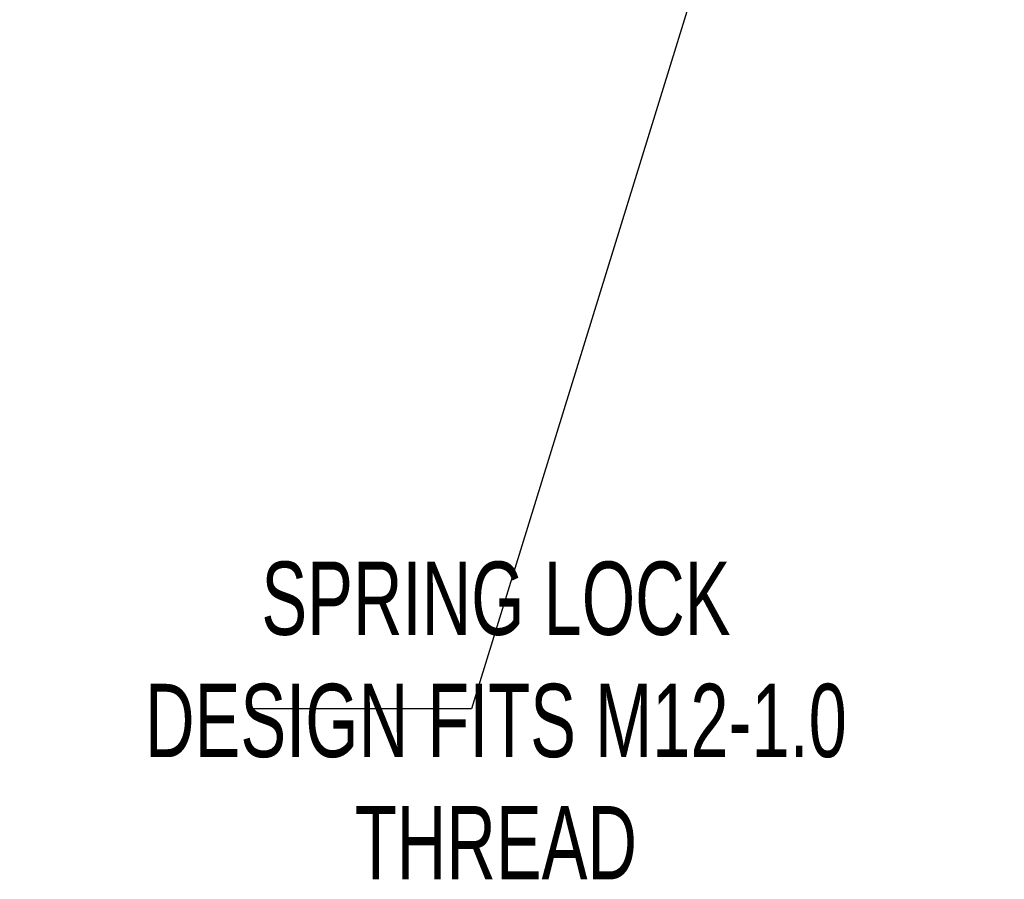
# Model space of a CAD drawing. Header units: millimetres. Extents: x 6 to 273, y 6 to 210.
# Tile 3 of 15: x 87 to 115, y 58 to 82. Entities that reach past the tile are written whole.
import ezdxf

# ---------------------------------------------------------------- set-up
doc = ezdxf.new("R2010")
doc.units = ezdxf.units.MM
doc.linetypes.add('SLD-Solid', pattern=[0])
doc.layers.add('DIMENSIONS', color=140, linetype='SLD-Solid', lineweight=25)
doc.layers.add('TEXT', color=140, linetype='SLD-Solid', lineweight=25)
doc.styles.add('SLDTEXTSTYLE0', font='TXT', dxfattribs={"width": 0.7})
doc.dimstyles.new('SLDDIMSTYLE0', dxfattribs={"dimtxt": 2.158008, "dimasz": 3.302, "dimexe": 0, "dimexo": 0.0625, "dimgap": 0.539502, "dimtad": 0, "dimtih": 1, "dimtoh": 1, "dimdec": 1, "dimrnd": 1e-09, "dimzin": 12, "dimdsep": 46, "dimtxsty": 'SLDTEXTSTYLE0', "dimsah": 1, "dimcen": 0.09, "dimadec": 0, "dimazin": 3, "dimtfac": 1, "dimtdec": 1, "dimtofl": 0, "dimtmove": 0, "dimatfit": 3, "dimfxl": 0, "dimfrac": 2, "dimtolj": 1, "dimtzin": 12, "dimarcsym": 0})
doc.dimstyles.new('SLDDIMSTYLE2', dxfattribs={"dimtxt": 0.18, "dimasz": 3.302, "dimexe": 0, "dimexo": 0.0625, "dimgap": 0, "dimtad": 0, "dimtih": 1, "dimtoh": 1, "dimdec": 0, "dimrnd": 1e-09, "dimzin": 0, "dimdsep": 46, "dimtxsty": 'Standard', "dimsah": 1, "dimcen": 0.09, "dimadec": 0, "dimazin": 0, "dimtfac": 3.302, "dimtdec": 0, "dimtofl": 0, "dimtmove": 0, "dimatfit": 3, "dimfxl": 0, "dimfrac": 2, "dimtolj": 1, "dimtzin": 0, "dimarcsym": 0})

# ---------------------------------------------------------------- blocks, each defined once
blk = doc.blocks.new('_D_3')
at = {"layer": 'DIMENSIONS'}
for p, q in [((111.13, 96.532), (128.693, 96.532)), ((125.518, 96.532), (125.518, 85.632)), ((111.13, 85.632), (128.693, 85.632)), ((125.518, 78.346), (125.518, 85.632)), ((131.868, 78.346), (125.518, 78.346)), ((134.948, 78.346), (134.223, 78.346)), ((134.223, 78.346), (134.223, 74.917)), ((141.361, 78.346), (142.085, 78.346)), ((142.085, 78.346), (142.085, 74.917)), ((134.223, 74.917), (134.948, 74.917)), ((142.085, 74.917), (141.361, 74.917))]:
    blk.add_line(p, q, dxfattribs=at)
for points in [[(125.518, 96.532), (125.01, 93.23), (126.026, 93.23)], [(125.518, 85.632), (126.026, 88.934), (125.01, 88.934)]]:
    blk.add_solid(points, dxfattribs=at)
at = {"layer": 'DIMENSIONS', "char_height": 2.1167, "attachment_point": 1, "style": 'SLDTEXTSTYLE0'}
for s, insert in [('%%c', (133.319, 81.558)), ('10.9', (136.577, 81.558)), ('0.43', (134.948, 77.645))]:
    blk.add_mtext(s, dxfattribs=dict(at, insert=insert))

msp = doc.modelspace()

# ---------------------------------------------------------------- texts
at = {"layer": 'TEXT', "insert": (100.473, 66.75), "char_height": 2.11667, "attachment_point": 2, "style": 'SLDTEXTSTYLE0'}
msp.add_mtext('SPRING LOCK^JDESIGN FITS M12-1.0^JTHREAD', dxfattribs=at)

# ---------------------------------------------------------------- dimensions: what is measured, and where the dimension line sits
at = {"layer": 'DIMENSIONS'}
dim = msp.add_linear_dim(base=(125.518, 85.632), p1=(109.86, 96.532), p2=(109.86, 85.632), angle=90, text='%%c<>', dimstyle='SLDDIMSTYLE0', dxfattribs=at)
dim.commit()
dim.dimension.update_dxf_attribs({"geometry": '_D_3', "text_midpoint": (125.518, 78.346), "dimtype": 160})

# ---------------------------------------------------------------- leaders
at = {"layer": 'TEXT'}
msp.add_leader([(107.525, 87.61), (99.767, 62.497), (93.417, 62.497)], dimstyle='SLDDIMSTYLE2', dxfattribs=at)

doc.saveas('drawing.dxf')
